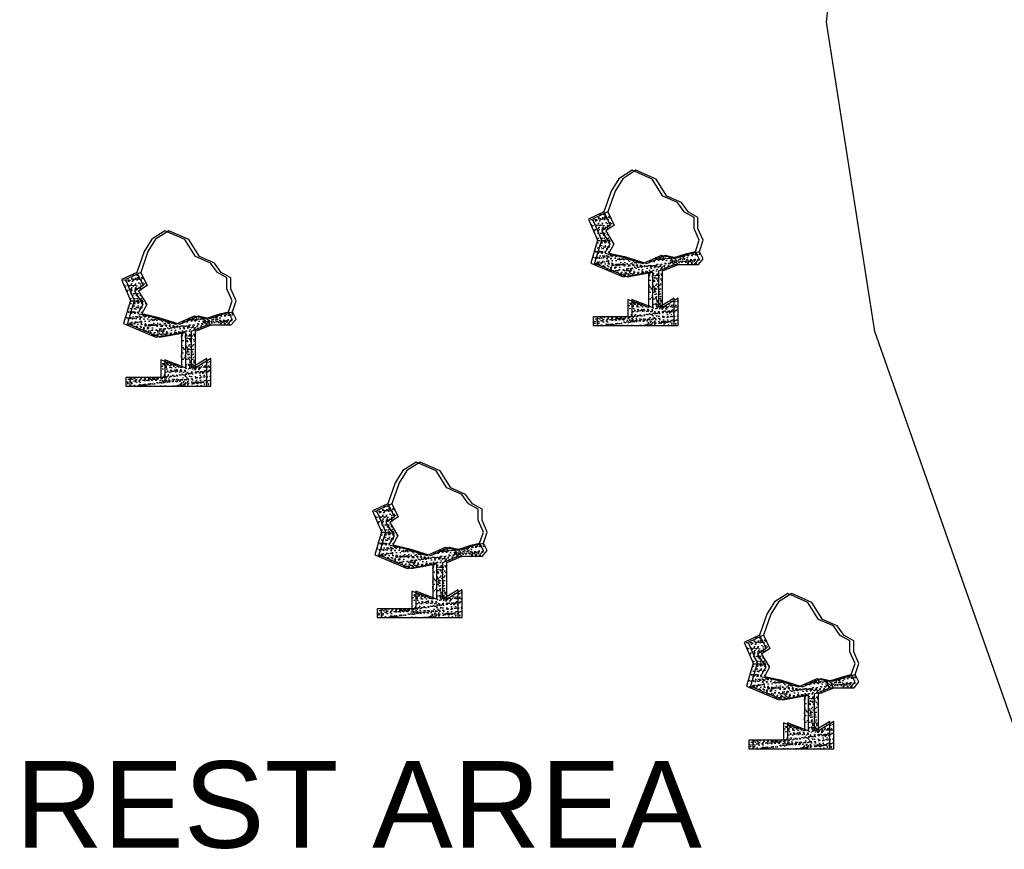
# Model space of a CAD drawing. Header units: inches. Extents: x -1841658761 to 3039153, y 1727 to 2165588347.
# Tile 12 of 41: x 10658 to 10711, y 4469 to 4514. Entities that reach past the tile are written whole.
import ezdxf

# ---------------------------------------------------------------- set-up
doc = ezdxf.new("R2010")
doc.units = ezdxf.units.IN
doc.header["$MEASUREMENT"] = 0
pattern_1 = [(50, (9744.4305, 4332.4082), (0.5715667, -0.0500056), [0.05976563, -0.65742187]), (355, (9744.4305, 4332.4082), (-0.11056747, 0.5994031), [0.0478125, -0.5259375]), (100.451444, (9744.47813, 4332.404), (0.46099924, 0.5493975), [0.05079297, -0.55872262]), (46.1842, (9744.4305, 4332.56756), (0.85045794, -0.1318982), [0.0896484, -0.9861328]), (96.63564, (9744.5014, 4332.5566), (0.74480874, 0.77625076), [0.0761895, -0.8380844]), (351.18416, (9744.4305, 4332.5676), (0.7448087, 0.77625076), [0.07171875, -0.78890625]), (21, (9744.5102, 4332.5277), (0.4756603, -0.32083693), [0.05976563, -0.65742187]), (326, (9744.5102, 4332.5277), (0.1938919, 0.57785394), [0.0478125, -0.5259375]), (71.451445, (9744.5498, 4332.501), (0.6695522, 0.257017), [0.05079296, -0.55872262]), (37.5, (9744.4305, 4332.40819), (0.009689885, 0.26527479), [0, -0.5195625, 0, -0.53390625, 0, -0.52792969]), (7.5, (9744.4305, 4332.40819), (0.20963354, 0.31429683), [0, -0.30440625, 0, -0.507609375, 0, -0.20121094]), (327.5, (9744.2528, 4332.40819), (0.425389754, -0.017973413), [0, -0.19921875, 0, -0.6215625, 0, -0.82476562]), (317.5, (9744.1731, 4332.4082), (0.46472648, 0.07977116), [0, -0.25898437, 0, -0.41278125, 0, -0.58570312])]
pattern_2 = [(50, (9719.23884, 4329.146), (0.5715667, -0.0500056), [0.05976563, -0.65742187]), (355, (9719.23884, 4329.146), (-0.11056747, 0.5994031), [0.0478125, -0.5259375]), (100.451444, (9719.28647, 4329.14185), (0.46099924, 0.5493975), [0.05079297, -0.55872262]), (46.1842, (9719.23884, 4329.3054), (0.85045794, -0.1318982), [0.0896484, -0.9861328]), (96.63564, (9719.3097, 4329.2944), (0.74480874, 0.77625076), [0.0761895, -0.8380844]), (351.18416, (9719.2388, 4329.3054), (0.7448087, 0.77625076), [0.07171875, -0.78890625]), (21, (9719.31853, 4329.26554), (0.4756603, -0.32083693), [0.05976563, -0.65742187]), (326, (9719.3185, 4329.26554), (0.1938919, 0.57785394), [0.0478125, -0.5259375]), (71.451445, (9719.35816, 4329.2388), (0.6695522, 0.257017), [0.05079296, -0.55872262]), (37.5, (9719.23884, 4329.14601), (0.009689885, 0.26527479), [0, -0.5195625, 0, -0.53390625, 0, -0.52792969]), (7.5, (9719.23884, 4329.146), (0.20963354, 0.31429683), [0, -0.30440625, 0, -0.507609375, 0, -0.20121094]), (327.5, (9719.06114, 4329.14601), (0.425389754, -0.017973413), [0, -0.19921875, 0, -0.6215625, 0, -0.82476562]), (317.5, (9718.98145, 4329.146), (0.46472648, 0.07977116), [0, -0.25898437, 0, -0.41278125, 0, -0.58570312])]
pattern_3 = [(50, (9752.82807, 4309.5742), (0.5715667, -0.0500056), [0.05976563, -0.65742187]), (355, (9752.8281, 4309.5742), (-0.11056747, 0.5994031), [0.0478125, -0.5259375]), (100.451444, (9752.8757, 4309.57005), (0.46099924, 0.5493975), [0.05079297, -0.55872262]), (46.1842, (9752.8281, 4309.7336), (0.85045794, -0.1318982), [0.0896484, -0.9861328]), (96.63564, (9752.89894, 4309.7226), (0.74480874, 0.77625076), [0.0761895, -0.8380844]), (351.18416, (9752.8281, 4309.7336), (0.7448087, 0.77625076), [0.07171875, -0.78890625]), (21, (9752.90776, 4309.69375), (0.4756603, -0.32083693), [0.05976563, -0.65742187]), (326, (9752.90776, 4309.69375), (0.1938919, 0.57785394), [0.0478125, -0.5259375]), (71.451445, (9752.9474, 4309.667), (0.6695522, 0.257017), [0.05079296, -0.55872262]), (37.5, (9752.82807, 4309.57422), (0.009689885, 0.26527479), [0, -0.5195625, 0, -0.53390625, 0, -0.52792969]), (7.5, (9752.82807, 4309.57422), (0.20963354, 0.31429683), [0, -0.30440625, 0, -0.507609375, 0, -0.20121094]), (327.5, (9752.65037, 4309.57422), (0.425389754, -0.017973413), [0, -0.19921875, 0, -0.6215625, 0, -0.82476562]), (317.5, (9752.57068, 4309.57422), (0.46472648, 0.07977116), [0, -0.25898437, 0, -0.41278125, 0, -0.58570312])]
pattern_4 = [(50, (9732.78476, 4316.6653), (0.5715667, -0.0500056), [0.05976563, -0.65742187]), (355, (9732.78476, 4316.6653), (-0.11056747, 0.5994031), [0.0478125, -0.5259375]), (100.451444, (9732.8324, 4316.66113), (0.46099924, 0.5493975), [0.05079297, -0.55872262]), (46.1842, (9732.78476, 4316.8247), (0.85045794, -0.1318982), [0.0896484, -0.9861328]), (96.63564, (9732.8556, 4316.8137), (0.74480874, 0.77625076), [0.0761895, -0.8380844]), (351.18416, (9732.7848, 4316.8247), (0.7448087, 0.77625076), [0.07171875, -0.78890625]), (21, (9732.86445, 4316.78483), (0.4756603, -0.32083693), [0.05976563, -0.65742187]), (326, (9732.86445, 4316.78483), (0.1938919, 0.57785394), [0.0478125, -0.5259375]), (71.451445, (9732.9041, 4316.7581), (0.6695522, 0.257017), [0.05079296, -0.55872262]), (37.5, (9732.78476, 4316.6653), (0.009689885, 0.26527479), [0, -0.5195625, 0, -0.53390625, 0, -0.52792969]), (7.5, (9732.78476, 4316.6653), (0.20963354, 0.31429683), [0, -0.30440625, 0, -0.507609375, 0, -0.20121094]), (327.5, (9732.60706, 4316.6653), (0.425389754, -0.017973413), [0, -0.19921875, 0, -0.6215625, 0, -0.82476562]), (317.5, (9732.52737, 4316.6653), (0.46472648, 0.07977116), [0, -0.25898437, 0, -0.41278125, 0, -0.58570312])]

msp = doc.modelspace()

# ---------------------------------------------------------------- hatches: boundary and pattern name
at = {"ltscale": 0.02}
h = msp.add_hatch(dxfattribs=at)
h.set_pattern_fill('AR-CONC', color=256, scale=0.079687)
h.set_pattern_definition([(50, (9744.218, 4332.4082), (0.5715667, -0.0500056), [0.05976563, -0.65742187]), (355, (9744.218, 4332.4082), (-0.11056747, 0.5994031), [0.0478125, -0.5259375]), (100.451444, (9744.26563, 4332.404), (0.46099924, 0.5493975), [0.05079297, -0.55872262]), (46.1842, (9744.218, 4332.56756), (0.85045794, -0.1318982), [0.0896484, -0.9861328]), (96.63564, (9744.2889, 4332.5566), (0.74480874, 0.77625076), [0.0761895, -0.8380844]), (351.18416, (9744.218, 4332.5676), (0.7448087, 0.77625076), [0.07171875, -0.78890625]), (21, (9744.2977, 4332.5277), (0.4756603, -0.32083693), [0.05976563, -0.65742187]), (326, (9744.2977, 4332.5277), (0.1938919, 0.57785394), [0.0478125, -0.5259375]), (71.451445, (9744.3373, 4332.501), (0.6695522, 0.257017), [0.05079296, -0.55872262]), (37.5, (9744.218, 4332.40819), (0.009689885, 0.26527479), [0, -0.5195625, 0, -0.53390625, 0, -0.52792969]), (7.5, (9744.218, 4332.40819), (0.20963354, 0.31429683), [0, -0.30440625, 0, -0.507609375, 0, -0.20121094]), (327.5, (9744.0403, 4332.40819), (0.425389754, -0.017973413), [0, -0.19921875, 0, -0.6215625, 0, -0.82476562]), (317.5, (9743.9606, 4332.4082), (0.46472648, 0.07977116), [0, -0.25898437, 0, -0.41278125, 0, -0.58570312])])
h.paths.add_polyline_path([(10689.76334, 4501.46897), (10690.03424, 4501.95642), (10689.59177, 4502.66954), (10690.05229, 4502.97645), (10689.7089, 4503.6904), (10688.88146, 4503.2998), (10689.36413, 4502.17395), (10688.99639, 4500.93322), (10690.74318, 4500.19797), (10692.12068, 4500.44556), (10692.12068, 4498.53356), (10691.00198, 4498.96646), (10691.00198, 4498.02851), (10689.12543, 4498.02851), (10689.12543, 4497.55953), (10693.492, 4497.55953), (10693.492, 4499.03862), (10692.662, 4498.53356), (10692.662, 4500.51771), (10693.50094, 4500.85641), (10694.59246, 4500.85641), (10694.85193, 4501.16474), (10694.65238, 4501.56371), (10694.18048, 4501.45106), (10693.43608, 4501.20603), (10692.81876, 4501.35123), (10691.8111, 4500.90655), (10690.61214, 4501.27941)])
h = msp.add_hatch(dxfattribs=at)
h.set_pattern_fill('AR-CONC', color=256, scale=0.079687)
h.set_pattern_definition(pattern_1)
h.paths.add_polyline_path([(10689.97584, 4501.46897), (10690.24674, 4501.95642), (10689.80427, 4502.66954), (10690.26479, 4502.97645), (10689.9214, 4503.6904), (10689.09396, 4503.2998), (10689.57663, 4502.17395), (10689.20889, 4500.93322), (10690.95568, 4500.19797), (10692.33318, 4500.44556), (10692.33318, 4498.53356), (10691.21448, 4498.96646), (10691.21448, 4498.02851), (10689.33793, 4498.02851), (10689.33793, 4497.55953), (10693.7045, 4497.55953), (10693.7045, 4499.03862), (10692.8745, 4498.53356), (10692.8745, 4500.51771), (10693.71344, 4500.85641), (10694.80496, 4500.85641), (10695.06443, 4501.16474), (10694.86488, 4501.56371), (10694.39298, 4501.45106), (10693.64858, 4501.20603), (10693.03126, 4501.35123), (10692.0236, 4500.90655), (10690.82464, 4501.27941)])
h = msp.add_hatch(dxfattribs=at)
h.set_pattern_fill('AR-CONC', color=256, scale=0.079687)
h.set_pattern_definition(pattern_1)
h.paths.add_polyline_path([(10689.97584, 4501.46897), (10690.24674, 4501.95642), (10689.80427, 4502.66954), (10690.26479, 4502.97645), (10689.9214, 4503.6904), (10689.09396, 4503.2998), (10689.57663, 4502.17395), (10689.20889, 4500.93322), (10690.95568, 4500.19797), (10692.33318, 4500.44556), (10692.33318, 4498.53356), (10691.21448, 4498.96646), (10691.21448, 4498.02851), (10689.33793, 4498.02851), (10689.33793, 4497.55953), (10693.7045, 4497.55953), (10693.7045, 4499.03862), (10692.8745, 4498.53356), (10692.8745, 4500.51771), (10693.71344, 4500.85641), (10694.80496, 4500.85641), (10695.06443, 4501.16474), (10694.86488, 4501.56371), (10694.39298, 4501.45106), (10693.64858, 4501.20603), (10693.03126, 4501.35123), (10692.0236, 4500.90655), (10690.82464, 4501.27941)])
h = msp.add_hatch(dxfattribs=at)
h.set_pattern_fill('AR-CONC', color=256, scale=0.079687)
h.set_pattern_definition([(50, (9719.02634, 4329.146), (0.5715667, -0.0500056), [0.05976563, -0.65742187]), (355, (9719.02634, 4329.146), (-0.11056747, 0.5994031), [0.0478125, -0.5259375]), (100.451444, (9719.07397, 4329.14185), (0.46099924, 0.5493975), [0.05079297, -0.55872262]), (46.1842, (9719.02634, 4329.3054), (0.85045794, -0.1318982), [0.0896484, -0.9861328]), (96.63564, (9719.0972, 4329.2944), (0.74480874, 0.77625076), [0.0761895, -0.8380844]), (351.18416, (9719.0263, 4329.3054), (0.7448087, 0.77625076), [0.07171875, -0.78890625]), (21, (9719.10603, 4329.26554), (0.4756603, -0.32083693), [0.05976563, -0.65742187]), (326, (9719.106, 4329.26554), (0.1938919, 0.57785394), [0.0478125, -0.5259375]), (71.451445, (9719.14566, 4329.2388), (0.6695522, 0.257017), [0.05079296, -0.55872262]), (37.5, (9719.02634, 4329.14601), (0.009689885, 0.26527479), [0, -0.5195625, 0, -0.53390625, 0, -0.52792969]), (7.5, (9719.02634, 4329.146), (0.20963354, 0.31429683), [0, -0.30440625, 0, -0.507609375, 0, -0.20121094]), (327.5, (9718.84864, 4329.14601), (0.425389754, -0.017973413), [0, -0.19921875, 0, -0.6215625, 0, -0.82476562]), (317.5, (9718.76895, 4329.146), (0.46472648, 0.07977116), [0, -0.25898437, 0, -0.41278125, 0, -0.58570312])])
h.paths.add_polyline_path([(10664.57168, 4498.2068), (10664.84258, 4498.69425), (10664.40011, 4499.40737), (10664.86063, 4499.71428), (10664.51723, 4500.42823), (10663.68979, 4500.03763), (10664.17247, 4498.91178), (10663.80473, 4497.67104), (10665.55152, 4496.93579), (10666.92902, 4497.18339), (10666.92902, 4495.27139), (10665.81032, 4495.70429), (10665.81032, 4494.76633), (10663.93377, 4494.76633), (10663.93377, 4494.29736), (10668.30034, 4494.29736), (10668.30034, 4495.77645), (10667.47034, 4495.27139), (10667.47034, 4497.25553), (10668.30927, 4497.59423), (10669.4008, 4497.59423), (10669.66027, 4497.90257), (10669.46072, 4498.30154), (10668.98882, 4498.18889), (10668.24442, 4497.94386), (10667.6271, 4498.08906), (10666.61944, 4497.64438), (10665.42047, 4498.01724)])
h = msp.add_hatch(dxfattribs=at)
h.set_pattern_fill('AR-CONC', color=256, scale=0.079687)
h.set_pattern_definition(pattern_2)
h.paths.add_polyline_path([(10664.78418, 4498.2068), (10665.05508, 4498.69425), (10664.61261, 4499.40737), (10665.07313, 4499.71428), (10664.72973, 4500.42823), (10663.90229, 4500.03763), (10664.38497, 4498.91178), (10664.01723, 4497.67104), (10665.76402, 4496.93579), (10667.14152, 4497.18339), (10667.14152, 4495.27139), (10666.02282, 4495.70429), (10666.02282, 4494.76633), (10664.14627, 4494.76633), (10664.14627, 4494.29736), (10668.51284, 4494.29736), (10668.51284, 4495.77645), (10667.68284, 4495.27139), (10667.68284, 4497.25553), (10668.52177, 4497.59423), (10669.6133, 4497.59423), (10669.87277, 4497.90257), (10669.67322, 4498.30154), (10669.20132, 4498.18889), (10668.45692, 4497.94386), (10667.8396, 4498.08906), (10666.83194, 4497.64438), (10665.63297, 4498.01724)])
h = msp.add_hatch(dxfattribs=at)
h.set_pattern_fill('AR-CONC', color=256, scale=0.079687)
h.set_pattern_definition(pattern_2)
h.paths.add_polyline_path([(10664.78418, 4498.2068), (10665.05508, 4498.69425), (10664.61261, 4499.40737), (10665.07313, 4499.71428), (10664.72973, 4500.42823), (10663.90229, 4500.03763), (10664.38497, 4498.91178), (10664.01723, 4497.67104), (10665.76402, 4496.93579), (10667.14152, 4497.18339), (10667.14152, 4495.27139), (10666.02282, 4495.70429), (10666.02282, 4494.76633), (10664.14627, 4494.76633), (10664.14627, 4494.29736), (10668.51284, 4494.29736), (10668.51284, 4495.77645), (10667.68284, 4495.27139), (10667.68284, 4497.25553), (10668.52177, 4497.59423), (10669.6133, 4497.59423), (10669.87277, 4497.90257), (10669.67322, 4498.30154), (10669.20132, 4498.18889), (10668.45692, 4497.94386), (10667.8396, 4498.08906), (10666.83194, 4497.64438), (10665.63297, 4498.01724)])
h = msp.add_hatch(dxfattribs=at)
h.set_pattern_fill('AR-CONC', color=256, scale=0.079687)
h.set_pattern_definition([(50, (9732.57226, 4316.6653), (0.5715667, -0.0500056), [0.05976563, -0.65742187]), (355, (9732.57226, 4316.6653), (-0.11056747, 0.5994031), [0.0478125, -0.5259375]), (100.451444, (9732.6199, 4316.66113), (0.46099924, 0.5493975), [0.05079297, -0.55872262]), (46.1842, (9732.57226, 4316.8247), (0.85045794, -0.1318982), [0.0896484, -0.9861328]), (96.63564, (9732.6431, 4316.8137), (0.74480874, 0.77625076), [0.0761895, -0.8380844]), (351.18416, (9732.5723, 4316.8247), (0.7448087, 0.77625076), [0.07171875, -0.78890625]), (21, (9732.65195, 4316.78483), (0.4756603, -0.32083693), [0.05976563, -0.65742187]), (326, (9732.65195, 4316.78483), (0.1938919, 0.57785394), [0.0478125, -0.5259375]), (71.451445, (9732.6916, 4316.7581), (0.6695522, 0.257017), [0.05079296, -0.55872262]), (37.5, (9732.57226, 4316.6653), (0.009689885, 0.26527479), [0, -0.5195625, 0, -0.53390625, 0, -0.52792969]), (7.5, (9732.57226, 4316.6653), (0.20963354, 0.31429683), [0, -0.30440625, 0, -0.507609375, 0, -0.20121094]), (327.5, (9732.39456, 4316.6653), (0.425389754, -0.017973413), [0, -0.19921875, 0, -0.6215625, 0, -0.82476562]), (317.5, (9732.31487, 4316.6653), (0.46472648, 0.07977116), [0, -0.25898437, 0, -0.41278125, 0, -0.58570312])])
h.paths.add_polyline_path([(10678.11761, 4485.72608), (10678.3885, 4486.21353), (10677.94603, 4486.92665), (10678.40655, 4487.23356), (10678.06316, 4487.94752), (10677.23572, 4487.55691), (10677.71839, 4486.43106), (10677.35065, 4485.19033), (10679.09745, 4484.45508), (10680.47494, 4484.70267), (10680.47494, 4482.79067), (10679.35624, 4483.22358), (10679.35624, 4482.28562), (10677.47969, 4482.28562), (10677.47969, 4481.81664), (10681.84626, 4481.81664), (10681.84626, 4483.29573), (10681.01626, 4482.79067), (10681.01626, 4484.77482), (10681.8552, 4485.11352), (10682.94673, 4485.11352), (10683.20619, 4485.42185), (10683.00664, 4485.82082), (10682.53474, 4485.70817), (10681.79035, 4485.46315), (10681.17303, 4485.60835), (10680.16536, 4485.16367), (10678.9664, 4485.53652)])
h = msp.add_hatch(dxfattribs=at)
h.set_pattern_fill('AR-CONC', color=256, scale=0.079687)
h.set_pattern_definition(pattern_4)
h.paths.add_polyline_path([(10678.33011, 4485.72608), (10678.601, 4486.21353), (10678.15853, 4486.92665), (10678.61905, 4487.23356), (10678.27566, 4487.94752), (10677.44822, 4487.55691), (10677.93089, 4486.43106), (10677.56315, 4485.19033), (10679.30995, 4484.45508), (10680.68744, 4484.70267), (10680.68744, 4482.79067), (10679.56874, 4483.22358), (10679.56874, 4482.28562), (10677.69219, 4482.28562), (10677.69219, 4481.81664), (10682.05876, 4481.81664), (10682.05876, 4483.29573), (10681.22876, 4482.79067), (10681.22876, 4484.77482), (10682.0677, 4485.11352), (10683.15923, 4485.11352), (10683.41869, 4485.42185), (10683.21914, 4485.82082), (10682.74724, 4485.70817), (10682.00285, 4485.46315), (10681.38553, 4485.60835), (10680.37786, 4485.16367), (10679.1789, 4485.53652)])
h = msp.add_hatch(dxfattribs=at)
h.set_pattern_fill('AR-CONC', color=256, scale=0.079687)
h.set_pattern_definition(pattern_4)
h.paths.add_polyline_path([(10678.33011, 4485.72608), (10678.601, 4486.21353), (10678.15853, 4486.92665), (10678.61905, 4487.23356), (10678.27566, 4487.94752), (10677.44822, 4487.55691), (10677.93089, 4486.43106), (10677.56315, 4485.19033), (10679.30995, 4484.45508), (10680.68744, 4484.70267), (10680.68744, 4482.79067), (10679.56874, 4483.22358), (10679.56874, 4482.28562), (10677.69219, 4482.28562), (10677.69219, 4481.81664), (10682.05876, 4481.81664), (10682.05876, 4483.29573), (10681.22876, 4482.79067), (10681.22876, 4484.77482), (10682.0677, 4485.11352), (10683.15923, 4485.11352), (10683.41869, 4485.42185), (10683.21914, 4485.82082), (10682.74724, 4485.70817), (10682.00285, 4485.46315), (10681.38553, 4485.60835), (10680.37786, 4485.16367), (10679.1789, 4485.53652)])
h = msp.add_hatch(dxfattribs=at)
h.set_pattern_fill('AR-CONC', color=256, scale=0.079687)
h.set_pattern_definition([(50, (9752.61557, 4309.5742), (0.5715667, -0.0500056), [0.05976563, -0.65742187]), (355, (9752.6156, 4309.5742), (-0.11056747, 0.5994031), [0.0478125, -0.5259375]), (100.451444, (9752.6632, 4309.57005), (0.46099924, 0.5493975), [0.05079297, -0.55872262]), (46.1842, (9752.6156, 4309.7336), (0.85045794, -0.1318982), [0.0896484, -0.9861328]), (96.63564, (9752.68644, 4309.7226), (0.74480874, 0.77625076), [0.0761895, -0.8380844]), (351.18416, (9752.6156, 4309.7336), (0.7448087, 0.77625076), [0.07171875, -0.78890625]), (21, (9752.69526, 4309.69375), (0.4756603, -0.32083693), [0.05976563, -0.65742187]), (326, (9752.69526, 4309.69375), (0.1938919, 0.57785394), [0.0478125, -0.5259375]), (71.451445, (9752.7349, 4309.667), (0.6695522, 0.257017), [0.05079296, -0.55872262]), (37.5, (9752.61557, 4309.57422), (0.009689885, 0.26527479), [0, -0.5195625, 0, -0.53390625, 0, -0.52792969]), (7.5, (9752.61557, 4309.57422), (0.20963354, 0.31429683), [0, -0.30440625, 0, -0.507609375, 0, -0.20121094]), (327.5, (9752.43787, 4309.57422), (0.425389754, -0.017973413), [0, -0.19921875, 0, -0.6215625, 0, -0.82476562]), (317.5, (9752.35818, 4309.57422), (0.46472648, 0.07977116), [0, -0.25898437, 0, -0.41278125, 0, -0.58570312])])
h.paths.add_polyline_path([(10698.16091, 4478.63501), (10698.43181, 4479.12245), (10697.98934, 4479.83557), (10698.44986, 4480.14249), (10698.10647, 4480.85644), (10697.27903, 4480.46583), (10697.7617, 4479.33998), (10697.39396, 4478.09925), (10699.14075, 4477.364), (10700.51825, 4477.61159), (10700.51825, 4475.69959), (10699.39955, 4476.1325), (10699.39955, 4475.19454), (10697.523, 4475.19454), (10697.523, 4474.72556), (10701.88957, 4474.72556), (10701.88957, 4476.20466), (10701.05957, 4475.69959), (10701.05957, 4477.68374), (10701.89851, 4478.02244), (10702.99003, 4478.02244), (10703.2495, 4478.33078), (10703.04995, 4478.72974), (10702.57805, 4478.61709), (10701.83365, 4478.37207), (10701.21633, 4478.51727), (10700.20867, 4478.07259), (10699.00971, 4478.44544)])
h = msp.add_hatch(dxfattribs=at)
h.set_pattern_fill('AR-CONC', color=256, scale=0.079687)
h.set_pattern_definition(pattern_3)
h.paths.add_polyline_path([(10698.37341, 4478.63501), (10698.64431, 4479.12245), (10698.20184, 4479.83557), (10698.66236, 4480.14249), (10698.31897, 4480.85644), (10697.49153, 4480.46583), (10697.9742, 4479.33998), (10697.60646, 4478.09925), (10699.35325, 4477.364), (10700.73075, 4477.61159), (10700.73075, 4475.69959), (10699.61205, 4476.1325), (10699.61205, 4475.19454), (10697.7355, 4475.19454), (10697.7355, 4474.72556), (10702.10207, 4474.72556), (10702.10207, 4476.20466), (10701.27207, 4475.69959), (10701.27207, 4477.68374), (10702.11101, 4478.02244), (10703.20253, 4478.02244), (10703.462, 4478.33078), (10703.26245, 4478.72974), (10702.79055, 4478.61709), (10702.04615, 4478.37207), (10701.42883, 4478.51727), (10700.42117, 4478.07259), (10699.22221, 4478.44544)])
h = msp.add_hatch(dxfattribs=at)
h.set_pattern_fill('AR-CONC', color=256, scale=0.079687)
h.set_pattern_definition(pattern_3)
h.paths.add_polyline_path([(10698.37341, 4478.63501), (10698.64431, 4479.12245), (10698.20184, 4479.83557), (10698.66236, 4480.14249), (10698.31897, 4480.85644), (10697.49153, 4480.46583), (10697.9742, 4479.33998), (10697.60646, 4478.09925), (10699.35325, 4477.364), (10700.73075, 4477.61159), (10700.73075, 4475.69959), (10699.61205, 4476.1325), (10699.61205, 4475.19454), (10697.7355, 4475.19454), (10697.7355, 4474.72556), (10702.10207, 4474.72556), (10702.10207, 4476.20466), (10701.27207, 4475.69959), (10701.27207, 4477.68374), (10702.11101, 4478.02244), (10703.20253, 4478.02244), (10703.462, 4478.33078), (10703.26245, 4478.72974), (10702.79055, 4478.61709), (10702.04615, 4478.37207), (10701.42883, 4478.51727), (10700.42117, 4478.07259), (10699.22221, 4478.44544)])

# ---------------------------------------------------------------- linework, layer by layer
for p, q in [((10701.71883, 4513.92995), (10703.06641, 4526.83694)), ((10704.32325, 4497.23464), (10701.71883, 4513.92995)), ((10691.22586, 4505.9421), (10690.51335, 4505.48257)), ((10691.43836, 4505.9421), (10690.72585, 4505.48257)), ((10691.43836, 4505.9421), (10690.72585, 4505.48257)), ((10692.30612, 4505.4596), (10691.22586, 4505.9421)), ((10692.51862, 4505.4596), (10691.43836, 4505.9421)), ((10692.51862, 4505.4596), (10691.43836, 4505.9421)), ((10690.51335, 4505.48257), (10690.09963, 4504.81625)), ((10690.72585, 4505.48257), (10690.31213, 4504.81625)), ((10690.72585, 4505.48257), (10690.31213, 4504.81625)), ((10692.88072, 4504.54053), (10692.30612, 4505.4596)), ((10693.09322, 4504.54053), (10692.51862, 4505.4596)), ((10693.09322, 4504.54053), (10692.51862, 4505.4596)), ((10690.09963, 4504.81625), (10689.7089, 4503.6904)), ((10690.31213, 4504.81625), (10689.9214, 4503.6904)), ((10690.31213, 4504.81625), (10689.9214, 4503.6904)), ((10693.68518, 4504.19589), (10692.88072, 4504.54053)), ((10693.89768, 4504.19589), (10693.09322, 4504.54053)), ((10693.89768, 4504.19589), (10693.09322, 4504.54053)), ((10694.05382, 4503.67831), (10693.68518, 4504.19589)), ((10694.26632, 4503.67831), (10693.89768, 4504.19589)), ((10694.26632, 4503.67831), (10693.89768, 4504.19589)), ((10689.7089, 4503.6904), (10688.88146, 4503.2998)), ((10688.88146, 4503.2998), (10689.36413, 4502.17395)), ((10689.9214, 4503.6904), (10689.09396, 4503.2998)), ((10689.9214, 4503.6904), (10689.09396, 4503.2998)), ((10689.09396, 4503.2998), (10689.57663, 4502.17395)), ((10689.09396, 4503.2998), (10689.57663, 4502.17395)), ((10689.7089, 4503.6904), (10690.05229, 4502.97645)), ((10689.9214, 4503.6904), (10690.26479, 4502.97645)), ((10689.9214, 4503.6904), (10690.26479, 4502.97645)), ((10694.56852, 4503.39104), (10694.05382, 4503.67831)), ((10694.78102, 4503.39104), (10694.26632, 4503.67831)), ((10694.78102, 4503.39104), (10694.26632, 4503.67831)), ((10694.56852, 4502.79693), (10694.56852, 4503.39104)), ((10694.78102, 4502.79693), (10694.78102, 4503.39104)), ((10694.78102, 4502.79693), (10694.78102, 4503.39104)), ((10666.03419, 4502.67993), (10665.32169, 4502.2204)), ((10666.24669, 4502.67993), (10665.53419, 4502.2204)), ((10666.24669, 4502.67993), (10665.53419, 4502.2204)), ((10667.11446, 4502.19743), (10666.03419, 4502.67993)), ((10667.32696, 4502.19743), (10666.24669, 4502.67993)), ((10667.32696, 4502.19743), (10666.24669, 4502.67993)), ((10690.05229, 4502.97645), (10689.59177, 4502.66954)), ((10689.59177, 4502.66954), (10690.03424, 4501.95642)), ((10690.26479, 4502.97645), (10689.80427, 4502.66954)), ((10690.26479, 4502.97645), (10689.80427, 4502.66954)), ((10689.80427, 4502.66954), (10690.24674, 4501.95642)), ((10689.80427, 4502.66954), (10690.24674, 4501.95642)), ((10694.85193, 4502.16215), (10694.56852, 4502.79693)), ((10695.06443, 4502.16215), (10694.78102, 4502.79693)), ((10695.06443, 4502.16215), (10694.78102, 4502.79693)), ((10665.32169, 4502.2204), (10664.90797, 4501.55408)), ((10665.53419, 4502.2204), (10665.12047, 4501.55408)), ((10665.53419, 4502.2204), (10665.12047, 4501.55408)), ((10667.68906, 4501.27836), (10667.11446, 4502.19743)), ((10667.90156, 4501.27836), (10667.32696, 4502.19743)), ((10667.90156, 4501.27836), (10667.32696, 4502.19743)), ((10689.36413, 4502.17395), (10688.99639, 4500.93322)), ((10689.57663, 4502.17395), (10689.20889, 4500.93322)), ((10689.57663, 4502.17395), (10689.20889, 4500.93322)), ((10694.65238, 4501.56371), (10694.85193, 4502.16215)), ((10694.86488, 4501.56371), (10695.06443, 4502.16215)), ((10694.86488, 4501.56371), (10695.06443, 4502.16215)), ((10690.03424, 4501.95642), (10689.76334, 4501.46897)), ((10690.24674, 4501.95642), (10689.97584, 4501.46897)), ((10690.24674, 4501.95642), (10689.97584, 4501.46897)), ((10664.90797, 4501.55408), (10664.51723, 4500.42823)), ((10665.12047, 4501.55408), (10664.72973, 4500.42823)), ((10665.12047, 4501.55408), (10664.72973, 4500.42823)), ((10668.49351, 4500.93371), (10667.68906, 4501.27836)), ((10668.70601, 4500.93371), (10667.90156, 4501.27836)), ((10668.70601, 4500.93371), (10667.90156, 4501.27836)), ((10689.76334, 4501.46897), (10690.61214, 4501.27941)), ((10689.97584, 4501.46897), (10690.82464, 4501.27941)), ((10689.97584, 4501.46897), (10690.82464, 4501.27941)), ((10690.61214, 4501.27941), (10691.8111, 4500.90655)), ((10690.82464, 4501.27941), (10692.0236, 4500.90655)), ((10690.82464, 4501.27941), (10692.0236, 4500.90655)), ((10691.8111, 4500.90655), (10692.81876, 4501.35123)), ((10692.0236, 4500.90655), (10693.03126, 4501.35123)), ((10692.0236, 4500.90655), (10693.03126, 4501.35123)), ((10692.81876, 4501.35123), (10693.43608, 4501.20603)), ((10693.03126, 4501.35123), (10693.64858, 4501.20603)), ((10693.03126, 4501.35123), (10693.64858, 4501.20603)), ((10693.43608, 4501.20603), (10694.18048, 4501.45106)), ((10693.64858, 4501.20603), (10694.39298, 4501.45106)), ((10693.64858, 4501.20603), (10694.39298, 4501.45106)), ((10694.18048, 4501.45106), (10694.65238, 4501.56371)), ((10694.39298, 4501.45106), (10694.86488, 4501.56371)), ((10694.39298, 4501.45106), (10694.86488, 4501.56371)), ((10694.59246, 4500.85641), (10694.85193, 4501.16474)), ((10694.85193, 4501.16474), (10694.65238, 4501.56371)), ((10694.80496, 4500.85641), (10695.06443, 4501.16474)), ((10694.80496, 4500.85641), (10695.06443, 4501.16474)), ((10695.06443, 4501.16474), (10694.86488, 4501.56371)), ((10695.06443, 4501.16474), (10694.86488, 4501.56371)), ((10668.86216, 4500.41613), (10668.49351, 4500.93371)), ((10669.07466, 4500.41613), (10668.70601, 4500.93371)), ((10669.07466, 4500.41613), (10668.70601, 4500.93371)), ((10688.99639, 4500.93322), (10690.74318, 4500.19797)), ((10689.20889, 4500.93322), (10690.95568, 4500.19797)), ((10689.20889, 4500.93322), (10690.95568, 4500.19797)), ((10692.662, 4500.51771), (10693.50094, 4500.85641)), ((10692.8745, 4500.51771), (10693.71344, 4500.85641)), ((10692.8745, 4500.51771), (10693.71344, 4500.85641)), ((10693.50094, 4500.85641), (10694.59246, 4500.85641)), ((10693.71344, 4500.85641), (10694.80496, 4500.85641)), ((10693.71344, 4500.85641), (10694.80496, 4500.85641)), ((10664.51723, 4500.42823), (10663.68979, 4500.03763)), ((10663.68979, 4500.03763), (10664.17247, 4498.91178)), ((10664.72973, 4500.42823), (10663.90229, 4500.03763)), ((10664.72973, 4500.42823), (10663.90229, 4500.03763)), ((10663.90229, 4500.03763), (10664.38497, 4498.91178)), ((10663.90229, 4500.03763), (10664.38497, 4498.91178)), ((10664.51723, 4500.42823), (10664.86063, 4499.71428)), ((10664.72973, 4500.42823), (10665.07313, 4499.71428)), ((10664.72973, 4500.42823), (10665.07313, 4499.71428)), ((10669.37686, 4500.12887), (10668.86216, 4500.41613)), ((10669.58936, 4500.12887), (10669.07466, 4500.41613)), ((10669.58936, 4500.12887), (10669.07466, 4500.41613)), ((10669.37686, 4499.53476), (10669.37686, 4500.12887)), ((10669.58936, 4499.53476), (10669.58936, 4500.12887)), ((10669.58936, 4499.53476), (10669.58936, 4500.12887)), ((10690.74318, 4500.19797), (10692.12068, 4500.44556)), ((10690.95568, 4500.19797), (10692.33318, 4500.44556)), ((10690.95568, 4500.19797), (10692.33318, 4500.44556)), ((10692.12068, 4500.44556), (10692.12068, 4498.53356)), ((10692.33318, 4500.44556), (10692.33318, 4498.53356)), ((10692.33318, 4500.44556), (10692.33318, 4498.53356)), ((10692.662, 4498.53356), (10692.662, 4500.51771)), ((10692.8745, 4498.53356), (10692.8745, 4500.51771)), ((10692.8745, 4498.53356), (10692.8745, 4500.51771)), ((10664.86063, 4499.71428), (10664.40011, 4499.40737)), ((10665.07313, 4499.71428), (10664.61261, 4499.40737)), ((10665.07313, 4499.71428), (10664.61261, 4499.40737)), ((10669.66027, 4498.89998), (10669.37686, 4499.53476)), ((10669.87277, 4498.89998), (10669.58936, 4499.53476)), ((10669.87277, 4498.89998), (10669.58936, 4499.53476)), ((10664.40011, 4499.40737), (10664.84258, 4498.69425)), ((10664.61261, 4499.40737), (10665.05508, 4498.69425)), ((10664.61261, 4499.40737), (10665.05508, 4498.69425)), ((10692.12068, 4498.53356), (10691.00198, 4498.96646)), ((10691.00198, 4498.96646), (10691.00198, 4498.02851)), ((10692.33318, 4498.53356), (10691.21448, 4498.96646)), ((10691.21448, 4498.96646), (10691.21448, 4498.02851)), ((10692.33318, 4498.53356), (10691.21448, 4498.96646)), ((10691.21448, 4498.96646), (10691.21448, 4498.02851)), ((10693.492, 4499.03862), (10692.662, 4498.53356)), ((10693.7045, 4499.03862), (10692.8745, 4498.53356)), ((10693.7045, 4499.03862), (10692.8745, 4498.53356)), ((10693.492, 4497.55953), (10693.492, 4499.03862)), ((10693.7045, 4497.55953), (10693.7045, 4499.03862)), ((10693.7045, 4497.55953), (10693.7045, 4499.03862)), ((10664.17247, 4498.91178), (10663.80473, 4497.67104)), ((10664.38497, 4498.91178), (10664.01723, 4497.67104)), ((10664.38497, 4498.91178), (10664.01723, 4497.67104)), ((10664.84258, 4498.69425), (10664.57168, 4498.2068)), ((10665.05508, 4498.69425), (10664.78418, 4498.2068)), ((10665.05508, 4498.69425), (10664.78418, 4498.2068)), ((10669.46072, 4498.30154), (10669.66027, 4498.89998)), ((10669.67322, 4498.30154), (10669.87277, 4498.89998)), ((10669.67322, 4498.30154), (10669.87277, 4498.89998)), ((10664.57168, 4498.2068), (10665.42047, 4498.01724)), ((10664.78418, 4498.2068), (10665.63297, 4498.01724)), ((10664.78418, 4498.2068), (10665.63297, 4498.01724)), ((10665.42047, 4498.01724), (10666.61944, 4497.64438)), ((10665.63297, 4498.01724), (10666.83194, 4497.64438)), ((10665.63297, 4498.01724), (10666.83194, 4497.64438)), ((10666.61944, 4497.64438), (10667.6271, 4498.08906)), ((10666.83194, 4497.64438), (10667.8396, 4498.08906)), ((10666.83194, 4497.64438), (10667.8396, 4498.08906)), ((10667.6271, 4498.08906), (10668.24442, 4497.94386)), ((10667.8396, 4498.08906), (10668.45692, 4497.94386)), ((10667.8396, 4498.08906), (10668.45692, 4497.94386)), ((10668.24442, 4497.94386), (10668.98882, 4498.18889)), ((10668.45692, 4497.94386), (10669.20132, 4498.18889)), ((10668.45692, 4497.94386), (10669.20132, 4498.18889)), ((10668.98882, 4498.18889), (10669.46072, 4498.30154)), ((10669.20132, 4498.18889), (10669.67322, 4498.30154)), ((10669.20132, 4498.18889), (10669.67322, 4498.30154)), ((10669.4008, 4497.59423), (10669.66027, 4497.90257)), ((10669.66027, 4497.90257), (10669.46072, 4498.30154)), ((10669.6133, 4497.59423), (10669.87277, 4497.90257)), ((10669.6133, 4497.59423), (10669.87277, 4497.90257)), ((10669.87277, 4497.90257), (10669.67322, 4498.30154)), ((10669.87277, 4497.90257), (10669.67322, 4498.30154)), ((10691.00198, 4498.02851), (10689.12543, 4498.02851)), ((10689.12543, 4498.02851), (10689.12543, 4497.55953)), ((10691.21448, 4498.02851), (10689.33793, 4498.02851)), ((10689.33793, 4498.02851), (10689.33793, 4497.55953)), ((10691.21448, 4498.02851), (10689.33793, 4498.02851)), ((10689.33793, 4498.02851), (10689.33793, 4497.55953)), ((10663.80473, 4497.67104), (10665.55152, 4496.93579)), ((10664.01723, 4497.67104), (10665.76402, 4496.93579)), ((10664.01723, 4497.67104), (10665.76402, 4496.93579)), ((10667.47034, 4497.25553), (10668.30927, 4497.59423)), ((10667.68284, 4497.25553), (10668.52177, 4497.59423)), ((10667.68284, 4497.25553), (10668.52177, 4497.59423)), ((10668.30927, 4497.59423), (10669.4008, 4497.59423)), ((10668.52177, 4497.59423), (10669.6133, 4497.59423)), ((10668.52177, 4497.59423), (10669.6133, 4497.59423)), ((10689.12543, 4497.55953), (10693.492, 4497.55953)), ((10689.33793, 4497.55953), (10693.7045, 4497.55953)), ((10689.33793, 4497.55953), (10693.7045, 4497.55953)), ((10665.55152, 4496.93579), (10666.92902, 4497.18339)), ((10665.76402, 4496.93579), (10667.14152, 4497.18339)), ((10665.76402, 4496.93579), (10667.14152, 4497.18339)), ((10666.92902, 4497.18339), (10666.92902, 4495.27139)), ((10667.14152, 4497.18339), (10667.14152, 4495.27139)), ((10667.14152, 4497.18339), (10667.14152, 4495.27139)), ((10667.47034, 4495.27139), (10667.47034, 4497.25553)), ((10667.68284, 4495.27139), (10667.68284, 4497.25553)), ((10667.68284, 4495.27139), (10667.68284, 4497.25553)), ((10713.61976, 4470.78894), (10704.32325, 4497.23464)), ((10668.30034, 4495.77645), (10667.47034, 4495.27139)), ((10668.51284, 4495.77645), (10667.68284, 4495.27139)), ((10668.51284, 4495.77645), (10667.68284, 4495.27139)), ((10668.30034, 4494.29736), (10668.30034, 4495.77645)), ((10668.51284, 4494.29736), (10668.51284, 4495.77645)), ((10668.51284, 4494.29736), (10668.51284, 4495.77645)), ((10666.92902, 4495.27139), (10665.81032, 4495.70429)), ((10665.81032, 4495.70429), (10665.81032, 4494.76633)), ((10667.14152, 4495.27139), (10666.02282, 4495.70429)), ((10666.02282, 4495.70429), (10666.02282, 4494.76633)), ((10667.14152, 4495.27139), (10666.02282, 4495.70429)), ((10666.02282, 4495.70429), (10666.02282, 4494.76633)), ((10665.81032, 4494.76633), (10663.93377, 4494.76633)), ((10663.93377, 4494.76633), (10663.93377, 4494.29736)), ((10666.02282, 4494.76633), (10664.14627, 4494.76633)), ((10664.14627, 4494.76633), (10664.14627, 4494.29736)), ((10666.02282, 4494.76633), (10664.14627, 4494.76633)), ((10664.14627, 4494.76633), (10664.14627, 4494.29736)), ((10663.93377, 4494.29736), (10668.30034, 4494.29736)), ((10664.14627, 4494.29736), (10668.51284, 4494.29736)), ((10664.14627, 4494.29736), (10668.51284, 4494.29736)), ((10679.58012, 4490.19922), (10678.86761, 4489.73968)), ((10679.79262, 4490.19922), (10679.08011, 4489.73968)), ((10679.79262, 4490.19922), (10679.08011, 4489.73968)), ((10680.66038, 4489.71671), (10679.58012, 4490.19922)), ((10680.87288, 4489.71671), (10679.79262, 4490.19922)), ((10680.87288, 4489.71671), (10679.79262, 4490.19922)), ((10678.86761, 4489.73968), (10678.45389, 4489.07337)), ((10679.08011, 4489.73968), (10678.66639, 4489.07337)), ((10679.08011, 4489.73968), (10678.66639, 4489.07337)), ((10681.23499, 4488.79764), (10680.66038, 4489.71671)), ((10681.44749, 4488.79764), (10680.87288, 4489.71671)), ((10681.44749, 4488.79764), (10680.87288, 4489.71671)), ((10678.45389, 4489.07337), (10678.06316, 4487.94752)), ((10678.66639, 4489.07337), (10678.27566, 4487.94752)), ((10678.66639, 4489.07337), (10678.27566, 4487.94752)), ((10682.03944, 4488.453), (10681.23499, 4488.79764)), ((10682.25194, 4488.453), (10681.44749, 4488.79764)), ((10682.25194, 4488.453), (10681.44749, 4488.79764)), ((10682.40808, 4487.93542), (10682.03944, 4488.453)), ((10682.62058, 4487.93542), (10682.25194, 4488.453)), ((10682.62058, 4487.93542), (10682.25194, 4488.453)), ((10678.06316, 4487.94752), (10677.23572, 4487.55691)), ((10678.27566, 4487.94752), (10677.44822, 4487.55691)), ((10678.27566, 4487.94752), (10677.44822, 4487.55691)), ((10678.06316, 4487.94752), (10678.40655, 4487.23356)), ((10678.27566, 4487.94752), (10678.61905, 4487.23356)), ((10678.27566, 4487.94752), (10678.61905, 4487.23356)), ((10682.92278, 4487.64816), (10682.40808, 4487.93542)), ((10683.13528, 4487.64816), (10682.62058, 4487.93542)), ((10683.13528, 4487.64816), (10682.62058, 4487.93542)), ((10677.23572, 4487.55691), (10677.71839, 4486.43106)), ((10677.44822, 4487.55691), (10677.93089, 4486.43106)), ((10677.44822, 4487.55691), (10677.93089, 4486.43106)), ((10682.92278, 4487.05404), (10682.92278, 4487.64816)), ((10683.13528, 4487.05404), (10683.13528, 4487.64816)), ((10683.13528, 4487.05404), (10683.13528, 4487.64816)), ((10678.40655, 4487.23356), (10677.94603, 4486.92665)), ((10677.94603, 4486.92665), (10678.3885, 4486.21353)), ((10678.61905, 4487.23356), (10678.15853, 4486.92665)), ((10678.61905, 4487.23356), (10678.15853, 4486.92665)), ((10678.15853, 4486.92665), (10678.601, 4486.21353)), ((10678.15853, 4486.92665), (10678.601, 4486.21353)), ((10683.20619, 4486.41927), (10682.92278, 4487.05404)), ((10683.41869, 4486.41927), (10683.13528, 4487.05404)), ((10683.41869, 4486.41927), (10683.13528, 4487.05404)), ((10677.71839, 4486.43106), (10677.35065, 4485.19033)), ((10677.93089, 4486.43106), (10677.56315, 4485.19033)), ((10677.93089, 4486.43106), (10677.56315, 4485.19033)), ((10678.3885, 4486.21353), (10678.11761, 4485.72608)), ((10678.601, 4486.21353), (10678.33011, 4485.72608)), ((10678.601, 4486.21353), (10678.33011, 4485.72608)), ((10683.00664, 4485.82082), (10683.20619, 4486.41927)), ((10683.21914, 4485.82082), (10683.41869, 4486.41927)), ((10683.21914, 4485.82082), (10683.41869, 4486.41927)), ((10678.11761, 4485.72608), (10678.9664, 4485.53652)), ((10678.33011, 4485.72608), (10679.1789, 4485.53652)), ((10678.33011, 4485.72608), (10679.1789, 4485.53652)), ((10681.79035, 4485.46315), (10682.53474, 4485.70817)), ((10682.00285, 4485.46315), (10682.74724, 4485.70817)), ((10682.00285, 4485.46315), (10682.74724, 4485.70817)), ((10682.53474, 4485.70817), (10683.00664, 4485.82082)), ((10682.74724, 4485.70817), (10683.21914, 4485.82082)), ((10682.74724, 4485.70817), (10683.21914, 4485.82082)), ((10683.20619, 4485.42185), (10683.00664, 4485.82082)), ((10683.41869, 4485.42185), (10683.21914, 4485.82082)), ((10683.41869, 4485.42185), (10683.21914, 4485.82082)), ((10677.35065, 4485.19033), (10679.09745, 4484.45508)), ((10677.56315, 4485.19033), (10679.30995, 4484.45508)), ((10677.56315, 4485.19033), (10679.30995, 4484.45508)), ((10678.9664, 4485.53652), (10680.16536, 4485.16367)), ((10679.1789, 4485.53652), (10680.37786, 4485.16367)), ((10679.1789, 4485.53652), (10680.37786, 4485.16367)), ((10680.16536, 4485.16367), (10681.17303, 4485.60835)), ((10680.37786, 4485.16367), (10681.38553, 4485.60835)), ((10680.37786, 4485.16367), (10681.38553, 4485.60835)), ((10681.17303, 4485.60835), (10681.79035, 4485.46315)), ((10681.38553, 4485.60835), (10682.00285, 4485.46315)), ((10681.38553, 4485.60835), (10682.00285, 4485.46315)), ((10682.94673, 4485.11352), (10683.20619, 4485.42185)), ((10683.15923, 4485.11352), (10683.41869, 4485.42185)), ((10683.15923, 4485.11352), (10683.41869, 4485.42185)), ((10679.09745, 4484.45508), (10680.47494, 4484.70267)), ((10679.30995, 4484.45508), (10680.68744, 4484.70267)), ((10679.30995, 4484.45508), (10680.68744, 4484.70267)), ((10680.47494, 4484.70267), (10680.47494, 4482.79067)), ((10680.68744, 4484.70267), (10680.68744, 4482.79067)), ((10680.68744, 4484.70267), (10680.68744, 4482.79067)), ((10681.01626, 4484.77482), (10681.8552, 4485.11352)), ((10681.01626, 4482.79067), (10681.01626, 4484.77482)), ((10681.22876, 4484.77482), (10682.0677, 4485.11352)), ((10681.22876, 4484.77482), (10682.0677, 4485.11352)), ((10681.22876, 4482.79067), (10681.22876, 4484.77482)), ((10681.22876, 4482.79067), (10681.22876, 4484.77482)), ((10681.8552, 4485.11352), (10682.94673, 4485.11352)), ((10682.0677, 4485.11352), (10683.15923, 4485.11352)), ((10682.0677, 4485.11352), (10683.15923, 4485.11352)), ((10680.47494, 4482.79067), (10679.35624, 4483.22358)), ((10679.35624, 4483.22358), (10679.35624, 4482.28562)), ((10680.68744, 4482.79067), (10679.56874, 4483.22358)), ((10679.56874, 4483.22358), (10679.56874, 4482.28562)), ((10680.68744, 4482.79067), (10679.56874, 4483.22358)), ((10679.56874, 4483.22358), (10679.56874, 4482.28562)), ((10681.84626, 4483.29573), (10681.01626, 4482.79067)), ((10682.05876, 4483.29573), (10681.22876, 4482.79067)), ((10682.05876, 4483.29573), (10681.22876, 4482.79067)), ((10681.84626, 4481.81664), (10681.84626, 4483.29573)), ((10682.05876, 4481.81664), (10682.05876, 4483.29573)), ((10682.05876, 4481.81664), (10682.05876, 4483.29573)), ((10699.62343, 4483.10814), (10698.91092, 4482.6486)), ((10699.83593, 4483.10814), (10699.12342, 4482.6486)), ((10699.83593, 4483.10814), (10699.12342, 4482.6486)), ((10700.70369, 4482.62563), (10699.62343, 4483.10814)), ((10700.91619, 4482.62563), (10699.83593, 4483.10814)), ((10700.91619, 4482.62563), (10699.83593, 4483.10814)), ((10698.91092, 4482.6486), (10698.4972, 4481.98229)), ((10699.12342, 4482.6486), (10698.7097, 4481.98229)), ((10699.12342, 4482.6486), (10698.7097, 4481.98229)), ((10701.27829, 4481.70656), (10700.70369, 4482.62563)), ((10701.49079, 4481.70656), (10700.91619, 4482.62563)), ((10701.49079, 4481.70656), (10700.91619, 4482.62563)), ((10679.35624, 4482.28562), (10677.47969, 4482.28562)), ((10677.47969, 4482.28562), (10677.47969, 4481.81664)), ((10679.56874, 4482.28562), (10677.69219, 4482.28562)), ((10677.69219, 4482.28562), (10677.69219, 4481.81664)), ((10679.56874, 4482.28562), (10677.69219, 4482.28562)), ((10677.69219, 4482.28562), (10677.69219, 4481.81664)), ((10698.4972, 4481.98229), (10698.10647, 4480.85644)), ((10698.7097, 4481.98229), (10698.31897, 4480.85644)), ((10698.7097, 4481.98229), (10698.31897, 4480.85644)), ((10677.47969, 4481.81664), (10681.84626, 4481.81664)), ((10677.69219, 4481.81664), (10682.05876, 4481.81664)), ((10677.69219, 4481.81664), (10682.05876, 4481.81664)), ((10702.08275, 4481.36192), (10701.27829, 4481.70656)), ((10702.29525, 4481.36192), (10701.49079, 4481.70656)), ((10702.29525, 4481.36192), (10701.49079, 4481.70656)), ((10702.45139, 4480.84434), (10702.08275, 4481.36192)), ((10702.66389, 4480.84434), (10702.29525, 4481.36192)), ((10702.66389, 4480.84434), (10702.29525, 4481.36192)), ((10698.10647, 4480.85644), (10697.27903, 4480.46583)), ((10697.27903, 4480.46583), (10697.7617, 4479.33998)), ((10698.31897, 4480.85644), (10697.49153, 4480.46583)), ((10698.31897, 4480.85644), (10697.49153, 4480.46583)), ((10697.49153, 4480.46583), (10697.9742, 4479.33998)), ((10697.49153, 4480.46583), (10697.9742, 4479.33998)), ((10698.10647, 4480.85644), (10698.44986, 4480.14249)), ((10698.31897, 4480.85644), (10698.66236, 4480.14249)), ((10698.31897, 4480.85644), (10698.66236, 4480.14249)), ((10702.96609, 4480.55708), (10702.45139, 4480.84434)), ((10703.17859, 4480.55708), (10702.66389, 4480.84434)), ((10703.17859, 4480.55708), (10702.66389, 4480.84434)), ((10702.96609, 4479.96296), (10702.96609, 4480.55708)), ((10703.17859, 4479.96296), (10703.17859, 4480.55708)), ((10703.17859, 4479.96296), (10703.17859, 4480.55708)), ((10698.44986, 4480.14249), (10697.98934, 4479.83557)), ((10697.98934, 4479.83557), (10698.43181, 4479.12245)), ((10698.66236, 4480.14249), (10698.20184, 4479.83557)), ((10698.66236, 4480.14249), (10698.20184, 4479.83557)), ((10698.20184, 4479.83557), (10698.64431, 4479.12245)), ((10698.20184, 4479.83557), (10698.64431, 4479.12245)), ((10703.2495, 4479.32819), (10702.96609, 4479.96296)), ((10703.462, 4479.32819), (10703.17859, 4479.96296)), ((10703.462, 4479.32819), (10703.17859, 4479.96296)), ((10697.7617, 4479.33998), (10697.39396, 4478.09925)), ((10697.9742, 4479.33998), (10697.60646, 4478.09925)), ((10697.9742, 4479.33998), (10697.60646, 4478.09925)), ((10703.04995, 4478.72974), (10703.2495, 4479.32819)), ((10703.26245, 4478.72974), (10703.462, 4479.32819)), ((10703.26245, 4478.72974), (10703.462, 4479.32819)), ((10698.43181, 4479.12245), (10698.16091, 4478.63501)), ((10698.64431, 4479.12245), (10698.37341, 4478.63501)), ((10698.64431, 4479.12245), (10698.37341, 4478.63501)), ((10698.16091, 4478.63501), (10699.00971, 4478.44544)), ((10698.37341, 4478.63501), (10699.22221, 4478.44544)), ((10698.37341, 4478.63501), (10699.22221, 4478.44544)), ((10699.00971, 4478.44544), (10700.20867, 4478.07259)), ((10699.22221, 4478.44544), (10700.42117, 4478.07259)), ((10699.22221, 4478.44544), (10700.42117, 4478.07259)), ((10700.20867, 4478.07259), (10701.21633, 4478.51727)), ((10700.42117, 4478.07259), (10701.42883, 4478.51727)), ((10700.42117, 4478.07259), (10701.42883, 4478.51727)), ((10701.21633, 4478.51727), (10701.83365, 4478.37207)), ((10701.42883, 4478.51727), (10702.04615, 4478.37207)), ((10701.42883, 4478.51727), (10702.04615, 4478.37207)), ((10701.83365, 4478.37207), (10702.57805, 4478.61709)), ((10702.04615, 4478.37207), (10702.79055, 4478.61709)), ((10702.04615, 4478.37207), (10702.79055, 4478.61709)), ((10702.57805, 4478.61709), (10703.04995, 4478.72974)), ((10702.79055, 4478.61709), (10703.26245, 4478.72974)), ((10702.79055, 4478.61709), (10703.26245, 4478.72974)), ((10702.99003, 4478.02244), (10703.2495, 4478.33078)), ((10703.2495, 4478.33078), (10703.04995, 4478.72974)), ((10703.20253, 4478.02244), (10703.462, 4478.33078)), ((10703.20253, 4478.02244), (10703.462, 4478.33078)), ((10703.462, 4478.33078), (10703.26245, 4478.72974)), ((10703.462, 4478.33078), (10703.26245, 4478.72974)), ((10697.39396, 4478.09925), (10699.14075, 4477.364)), ((10697.60646, 4478.09925), (10699.35325, 4477.364)), ((10697.60646, 4478.09925), (10699.35325, 4477.364)), ((10701.05957, 4477.68374), (10701.89851, 4478.02244)), ((10701.27207, 4477.68374), (10702.11101, 4478.02244)), ((10701.27207, 4477.68374), (10702.11101, 4478.02244)), ((10701.89851, 4478.02244), (10702.99003, 4478.02244)), ((10702.11101, 4478.02244), (10703.20253, 4478.02244)), ((10702.11101, 4478.02244), (10703.20253, 4478.02244)), ((10699.14075, 4477.364), (10700.51825, 4477.61159)), ((10699.35325, 4477.364), (10700.73075, 4477.61159)), ((10699.35325, 4477.364), (10700.73075, 4477.61159)), ((10700.51825, 4477.61159), (10700.51825, 4475.69959)), ((10700.73075, 4477.61159), (10700.73075, 4475.69959)), ((10700.73075, 4477.61159), (10700.73075, 4475.69959)), ((10701.05957, 4475.69959), (10701.05957, 4477.68374)), ((10701.27207, 4475.69959), (10701.27207, 4477.68374)), ((10701.27207, 4475.69959), (10701.27207, 4477.68374)), ((10700.51825, 4475.69959), (10699.39955, 4476.1325)), ((10699.39955, 4476.1325), (10699.39955, 4475.19454)), ((10700.73075, 4475.69959), (10699.61205, 4476.1325)), ((10699.61205, 4476.1325), (10699.61205, 4475.19454)), ((10700.73075, 4475.69959), (10699.61205, 4476.1325)), ((10699.61205, 4476.1325), (10699.61205, 4475.19454)), ((10701.88957, 4476.20466), (10701.05957, 4475.69959)), ((10702.10207, 4476.20466), (10701.27207, 4475.69959)), ((10702.10207, 4476.20466), (10701.27207, 4475.69959)), ((10701.88957, 4474.72556), (10701.88957, 4476.20466)), ((10702.10207, 4474.72556), (10702.10207, 4476.20466)), ((10702.10207, 4474.72556), (10702.10207, 4476.20466)), ((10699.39955, 4475.19454), (10697.523, 4475.19454)), ((10697.523, 4475.19454), (10697.523, 4474.72556)), ((10699.61205, 4475.19454), (10697.7355, 4475.19454)), ((10697.7355, 4475.19454), (10697.7355, 4474.72556)), ((10699.61205, 4475.19454), (10697.7355, 4475.19454)), ((10697.7355, 4475.19454), (10697.7355, 4474.72556)), ((10697.523, 4474.72556), (10701.88957, 4474.72556)), ((10697.7355, 4474.72556), (10702.10207, 4474.72556)), ((10697.7355, 4474.72556), (10702.10207, 4474.72556))]:
    msp.add_line(p, q, dxfattribs=at)

# ---------------------------------------------------------------- texts
at = {"ltscale": 5, "insert": (10648.91095, 4474.06117), "char_height": 4.675, "attachment_point": 1}
msp.add_mtext('{\\fArial|b0|i0|c0|p34;FOREST AREA}', dxfattribs=at)

doc.saveas('drawing.dxf')
